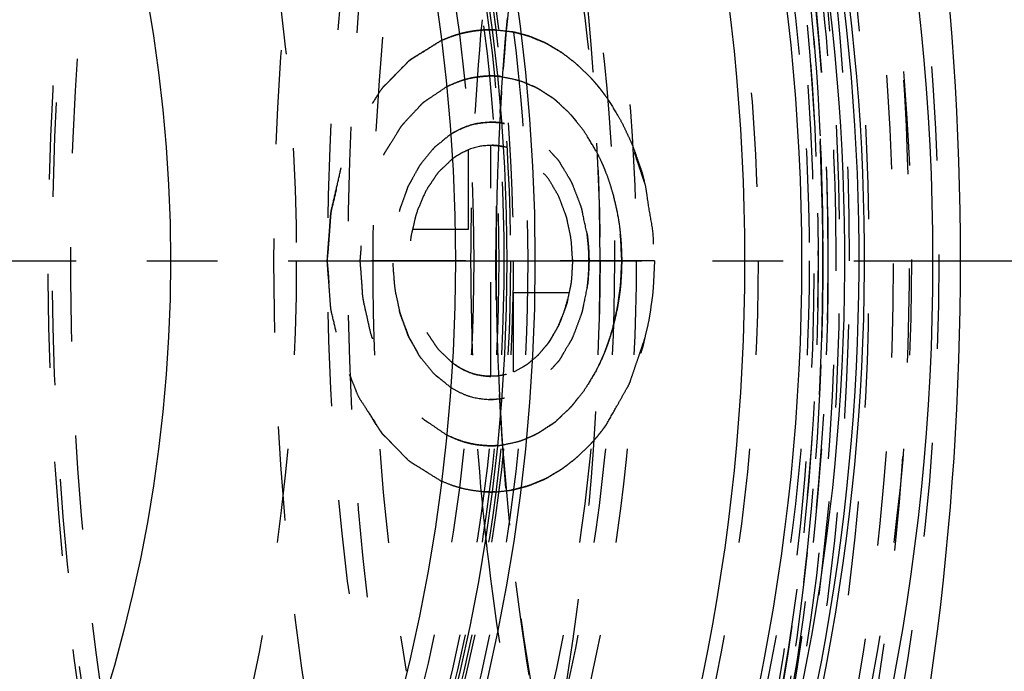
# Model space of a CAD drawing. Header units: millimetres. Extents: x 264 to 780, y 341 to 658.
# Tile 6 of 15: x 519 to 587, y 468 to 513. Entities that reach past the tile are written whole.
import ezdxf

# ---------------------------------------------------------------- set-up
doc = ezdxf.new("R2010")
doc.units = ezdxf.units.MM
doc.header["$LTSCALE"] = 65.185185
doc.linetypes.add('CENTER', pattern=[0.6, 0.375, -0.075, 0.075, -0.075])
doc.linetypes.add('HIDDEN', pattern=[0.2, 0.1, -0.1])
for name, color, linetype in [('ACHSEN_S', 7, 'CONTINUOUS'), ('FASEN', 7, 'CONTINUOUS'), ('KOERPER', 7, 'CONTINUOUS'), ('KONST.EL_MIT_GEO', 7, 'CONTINUOUS'), ('KURVEN', 7, 'CONTINUOUS')]:
    doc.layers.add(name, color=color, linetype=linetype)

msp = doc.modelspace()

# ---------------------------------------------------------------- linework, layer by layer
at = {"layer": 'ACHSEN_S', "color": 2, "linetype": 'CENTER'}
msp.add_line((263.648, 496.5), (779.874, 496.5), dxfattribs=at)
at = {"layer": 'FASEN', "color": 8, "linetype": 'HIDDEN'}
msp.add_circle((426.988, 496.5), 125, dxfattribs=at)
msp.add_open_spline([(543.661, 371.5), (537.857, 371.5), (525.98, 373.184), (509.126, 380.554), (493.733, 392.376), (475.382, 413.981), (459.465, 449.207), (453.098, 496.5), (459.465, 543.793), (475.382, 579.019), (493.733, 600.624), (509.126, 612.446), (525.98, 619.816), (537.857, 621.5), (543.661, 621.5)], degree=3, knots=[0, 0, 0, 0, 0.051728, 0.105332, 0.162247, 0.223214, 0.356474, 0.5, 0.643525, 0.776786, 0.837753, 0.894668, 0.948271, 1, 1, 1, 1], dxfattribs=at)
at = {"layer": 'KOERPER', "color": 8, "linetype": 'HIDDEN'}
msp.add_circle((426.988, 496.5), 132, dxfattribs=at)
at = {"layer": 'KOERPER', "color": 7, "linetype": 'Continuous'}
msp.add_circle((426.988, 496.5), 102.3, dxfattribs=at)
at = {"layer": 'KOERPER', "color": 8, "linetype": 'HIDDEN'}
for centre, radius, start, end in [((373.816, 496.524), 185.171, 359.99263, 9.27572), ((375.105, 496.372), 183.883, 350.69532, 0.03999)]:
    msp.add_arc(centre, radius, start, end, dxfattribs=at)
for points, knots in [([(465.65, 598.8), (470.399, 598.8), (480.12, 597.422), (493.914, 591.39), (506.511, 581.715), (521.529, 564.031), (534.555, 535.221), (537.987, 509.678), (537.987, 496.5)], [0, 0, 0, 0, 0.103456, 0.210669, 0.324498, 0.446432, 0.712952, 1, 1, 1, 1]), ([(545.782, 598.8), (550.531, 598.8), (560.252, 597.422), (574.046, 591.39), (586.643, 581.715), (601.661, 564.031), (614.687, 535.221), (618.119, 509.678), (618.119, 496.5)], [0, 0, 0, 0, 0.103456, 0.210669, 0.324498, 0.446432, 0.712952, 1, 1, 1, 1]), ([(537.987, 496.5), (537.987, 483.322), (534.555, 457.779), (521.529, 428.969), (506.511, 411.285), (493.914, 401.61), (480.12, 395.578), (470.399, 394.2), (465.65, 394.2)], [0, 0, 0, 0, 0.287048, 0.553568, 0.675502, 0.789331, 0.896544, 1, 1, 1, 1]), ([(618.119, 496.5), (618.119, 483.322), (614.687, 457.779), (601.661, 428.969), (586.643, 411.285), (574.046, 401.61), (560.252, 395.578), (550.531, 394.2), (545.782, 394.2)], [0, 0, 0, 0, 0.287048, 0.553568, 0.675502, 0.789331, 0.896544, 1, 1, 1, 1])]:
    msp.add_open_spline(points, degree=3, knots=knots, dxfattribs=at)
at = {"layer": 'KONST.EL_MIT_GEO', "color": 8, "linetype": 'HIDDEN'}
for p, q in [((552.089, 506.728), (552.099, 506.906)), ((574.223, 505.152), (574.213, 505.354)), ((574.413, 498.07), (574.41, 498.437)), ((574.345, 491.167), (574.349, 491.306)), ((552.087, 486.316), (552.08, 486.426)), ((552.1, 486.085), (552.087, 486.316))]:
    msp.add_line(p, q, dxfattribs=at)
at = {"layer": 'KONST.EL_MIT_GEO', "color": 7, "linetype": 'Continuous'}
for radius in [155, 145.939, 142, 127.5, 125.55, 122]:
    msp.add_circle((426.988, 496.5), radius, dxfattribs=at)
at = {"layer": 'KONST.EL_MIT_GEO', "color": 8, "linetype": 'HIDDEN'}
for radius in [153.536, 146.464, 142.929, 134.5, 133, 132, 127, 126, 125.8, 125.35, 125, 123.268]:
    msp.add_circle((426.988, 496.5), radius, dxfattribs=at)
at = {"layer": 'KONST.EL_MIT_GEO', "color": 7, "linetype": 'Continuous'}
for radius, start, end in [(150.276, 108.62449, 71.37551), (149.898, 108.63363, 71.36637), (148.914, 108.64381, 71.35619)]:
    msp.add_arc((426.988, 496.5), radius, start, end, dxfattribs=at)
at = {"layer": 'KONST.EL_MIT_GEO', "color": 8, "linetype": 'HIDDEN'}
for centre, radius, start, end in [((728.15, 496.743), 176.343, 169.41034, 176.25621), ((718.167, 496.622), 174.895, 170.69178, 180.04003), ((726.969, 496.511), 176.928, 174.58954, 180.00344), ((730.466, 496.561), 178.666, 176.24645, 176.68061), ((730.75, 496.545), 178.951, 176.73797, 177.31704), ((731.403, 496.515), 179.604, 177.31736, 178.54981), ((384.365, 496.504), 190.054, 0.5828, 2.60808), ((731.953, 496.501), 180.155, 178.54965, 180.00062), ((384.179, 496.498), 190.24, 358.43591, 0.47335), ((384.974, 496.503), 189.421, 0.00023, 0.52735), ((397.922, 496.502), 177.393, 359.9976, 0.37631), ((719.395, 496.477), 176.123, 179.99263, 189.27556), ((726.969, 496.489), 176.928, 179.99656, 185.41046), ((731.965, 496.5), 180.166, 180.00026, 181.47497), ((731.441, 496.486), 179.643, 181.47483, 182.67074), ((730.834, 496.458), 179.035, 182.67103, 183.21218), ((730.408, 496.435), 178.608, 183.32189, 183.76549), ((726.764, 496.083), 174.949, 183.72887, 190.61975), ((724.758, 496.299), 174.709, 185.41678, 185.90869), ((724.408, 496.263), 174.357, 185.90882, 186.1511), ((724.196, 496.241), 174.144, 186.15108, 186.49065), ((721.482, 495.905), 171.409, 186.48186, 192.03199)]:
    msp.add_arc(centre, radius, start, end, dxfattribs=at)
for points, knots in [([(588.915, 651.5), (581.719, 651.5), (566.99, 649.412), (546.091, 640.273), (527.004, 625.612), (504.253, 598.831), (488.715, 564.436), (480.699, 526.656), (478.615, 496.5), (480.699, 466.344), (488.715, 428.564), (504.253, 394.169), (527.004, 367.388), (546.091, 352.727), (566.99, 343.588), (581.719, 341.5), (588.915, 341.5)], [0, 0, 0, 0, 0.051692, 0.105258, 0.162132, 0.223055, 0.356218, 0.427422, 0.5, 0.572578, 0.643782, 0.776945, 0.837868, 0.894742, 0.948308, 1, 1, 1, 1]), ([(639.611, 642.439), (632.835, 642.439), (618.968, 640.473), (599.291, 631.868), (581.319, 618.066), (559.895, 592.842), (541.312, 551.714), (533.878, 496.5), (541.312, 441.286), (559.895, 400.158), (581.319, 374.934), (599.291, 361.132), (618.968, 352.527), (632.835, 350.561), (639.611, 350.561)], [0, 0, 0, 0, 0.05173, 0.105334, 0.162249, 0.223216, 0.356476, 0.5, 0.643524, 0.776784, 0.837751, 0.894666, 0.94827, 1, 1, 1, 1]), ([(627.099, 346.224), (620.848, 346.224), (608.108, 347.837), (589.814, 354.941), (572.778, 366.437), (551.858, 387.638), (531.934, 423.059), (520.061, 472.436), (520.528, 524.502), (531.445, 566.175), (546.291, 595.272), (559.728, 613.711), (575.283, 628.594), (587.106, 636.019), (593.163, 638.906)], [0, 0, 0, 0, 0.0507, 0.102894, 0.15779, 0.216119, 0.343159, 0.481472, 0.623759, 0.761431, 0.826368, 0.887804, 0.945578, 1, 1, 1, 1]), ([(593.232, 638.541), (587.191, 635.66), (575.399, 628.252), (559.886, 613.404), (546.485, 595.01), (531.68, 565.984), (520.794, 524.418), (520.331, 472.485), (532.176, 423.236), (552.05, 387.907), (572.918, 366.761), (589.907, 355.296), (608.164, 348.21), (627.099, 345.809), (646.034, 348.21), (664.291, 355.296), (681.281, 366.761), (702.149, 387.907), (722.022, 423.236), (733.867, 472.485), (733.405, 524.418), (722.518, 565.984), (707.714, 595.01), (694.313, 613.404), (678.8, 628.252), (667.008, 635.66), (660.966, 638.541)], [0, 0, 0, 0, 0.027212, 0.056101, 0.086819, 0.119289, 0.188126, 0.259268, 0.328424, 0.391942, 0.421106, 0.448554, 0.474651, 0.5, 0.525349, 0.551446, 0.578894, 0.608058, 0.671576, 0.740732, 0.811874, 0.880711, 0.913181, 0.943899, 0.972788, 1, 1, 1, 1]), ([(641.948, 638.5), (635.356, 638.5), (621.862, 636.587), (602.716, 628.215), (585.23, 614.785), (564.384, 590.241), (546.302, 550.224), (539.069, 496.5), (546.302, 442.776), (564.384, 402.759), (585.23, 378.215), (602.716, 364.785), (621.862, 356.413), (635.356, 354.5), (641.948, 354.5)], [0, 0, 0, 0, 0.051729, 0.105334, 0.162249, 0.223216, 0.356476, 0.5, 0.643524, 0.776784, 0.837751, 0.894666, 0.948271, 1, 1, 1, 1]), ([(627.683, 347.586), (621.489, 347.586), (608.866, 349.184), (590.739, 356.222), (573.86, 367.611), (553.131, 388.616), (533.387, 423.709), (521.619, 472.63), (522.074, 524.219), (532.885, 565.511), (547.589, 594.346), (560.899, 612.621), (576.308, 627.374), (588.02, 634.736), (594.021, 637.599)], [0, 0, 0, 0, 0.0507, 0.102894, 0.157788, 0.216115, 0.343148, 0.481455, 0.623739, 0.761414, 0.826354, 0.887794, 0.945575, 1, 1, 1, 1]), ([(641.948, 369), (636.029, 369), (623.913, 370.718), (606.722, 378.235), (591.021, 390.294), (572.304, 412.331), (556.069, 448.262), (549.575, 496.5), (556.069, 544.738), (572.304, 580.669), (591.021, 602.706), (606.722, 614.765), (623.913, 622.282), (636.029, 624), (641.948, 624)], [0, 0, 0, 0, 0.051729, 0.105334, 0.162249, 0.223216, 0.356476, 0.5, 0.643524, 0.776784, 0.837751, 0.894666, 0.948271, 1, 1, 1, 1]), ([(574.773, 496.5), (574.773, 512.86), (571.481, 537.257), (560.379, 566.945), (549.286, 586.297), (535.696, 602.29), (520.062, 614.301), (502.926, 621.789), (484.971, 624.34), (467.015, 621.789), (449.88, 614.301), (434.246, 602.29), (420.656, 586.297), (409.563, 566.945), (398.461, 537.257), (395.168, 512.86), (395.168, 496.5)], [0, 0, 0, 0, 0.143395, 0.211975, 0.276985, 0.337897, 0.394761, 0.448319, 0.5, 0.551681, 0.605239, 0.662103, 0.723015, 0.788025, 0.856606, 1, 1, 1, 1]), ([(541.539, 370.5), (535.689, 370.5), (523.716, 372.198), (506.728, 379.627), (491.211, 391.543), (472.714, 413.321), (456.67, 448.829), (450.252, 496.5), (456.67, 544.171), (472.714, 579.679), (491.211, 601.457), (506.728, 613.373), (523.716, 620.802), (535.689, 622.5), (541.539, 622.5)], [0, 0, 0, 0, 0.05173, 0.105334, 0.162249, 0.223216, 0.356476, 0.5, 0.643524, 0.776784, 0.837751, 0.894666, 0.94827, 1, 1, 1, 1]), ([(554.974, 370.5), (549.124, 370.5), (537.151, 372.198), (520.163, 379.627), (504.646, 391.543), (486.149, 413.321), (470.105, 448.829), (463.687, 496.5), (470.105, 544.171), (486.149, 579.679), (504.646, 601.457), (520.163, 613.373), (537.151, 620.802), (549.124, 622.5), (554.974, 622.5)], [0, 0, 0, 0, 0.05173, 0.105334, 0.162249, 0.223216, 0.356476, 0.5, 0.643524, 0.776784, 0.837751, 0.894666, 0.94827, 1, 1, 1, 1]), ([(484.971, 622.5), (490.821, 622.5), (502.794, 620.802), (519.782, 613.373), (535.299, 601.457), (553.796, 579.679), (569.84, 544.171), (576.257, 496.5), (569.84, 448.829), (553.796, 413.321), (535.299, 391.543), (519.782, 379.627), (502.794, 372.198), (490.821, 370.5), (484.971, 370.5)], [0, 0, 0, 0, 0.051729, 0.105334, 0.162249, 0.223216, 0.356476, 0.5, 0.643524, 0.776784, 0.837751, 0.894666, 0.948271, 1, 1, 1, 1]), ([(493.456, 622.3), (499.297, 622.3), (511.251, 620.605), (528.212, 613.188), (543.704, 601.29), (562.172, 579.547), (578.19, 544.095), (584.598, 496.5), (578.19, 448.905), (562.172, 413.453), (543.704, 391.71), (528.212, 379.812), (511.251, 372.395), (499.297, 370.7), (493.456, 370.7)], [0, 0, 0, 0, 0.05173, 0.105334, 0.162249, 0.223216, 0.356476, 0.5, 0.643524, 0.776784, 0.837751, 0.894666, 0.94827, 1, 1, 1, 1]), ([(541.539, 622.5), (547.389, 622.5), (559.362, 620.802), (576.351, 613.373), (591.867, 601.457), (610.364, 579.679), (626.408, 544.171), (632.826, 496.5), (626.408, 448.829), (610.364, 413.321), (591.867, 391.543), (576.351, 379.627), (559.362, 372.198), (547.389, 370.5), (541.539, 370.5)], [0, 0, 0, 0, 0.05173, 0.105334, 0.162249, 0.223216, 0.356476, 0.5, 0.643524, 0.776784, 0.837751, 0.894666, 0.94827, 1, 1, 1, 1]), ([(541.539, 622.3), (547.38, 622.3), (559.334, 620.605), (576.296, 613.188), (591.787, 601.29), (610.255, 579.547), (626.273, 544.095), (632.681, 496.5), (626.273, 448.905), (610.255, 413.453), (591.787, 391.71), (576.296, 379.812), (559.334, 372.395), (547.38, 370.7), (541.539, 370.7)], [0, 0, 0, 0, 0.05173, 0.105334, 0.162249, 0.223216, 0.356476, 0.5, 0.643524, 0.776784, 0.837751, 0.894666, 0.94827, 1, 1, 1, 1]), ([(554.974, 622.5), (560.824, 622.5), (572.797, 620.802), (589.786, 613.373), (605.302, 601.457), (623.799, 579.679), (639.843, 544.171), (646.261, 496.5), (639.843, 448.829), (623.799, 413.321), (605.302, 391.543), (589.786, 379.627), (572.797, 372.198), (560.824, 370.5), (554.974, 370.5)], [0, 0, 0, 0, 0.05173, 0.105334, 0.162249, 0.223216, 0.356476, 0.5, 0.643524, 0.776784, 0.837751, 0.894666, 0.94827, 1, 1, 1, 1]), ([(551.439, 622.05), (545.61, 622.05), (533.68, 620.358), (516.751, 612.956), (501.291, 601.082), (482.86, 579.382), (466.873, 544), (460.478, 496.5), (466.873, 449), (482.86, 413.618), (501.291, 391.918), (516.751, 380.044), (533.68, 372.642), (545.61, 370.95), (551.439, 370.95)], [0, 0, 0, 0, 0.05173, 0.105334, 0.162249, 0.223216, 0.356476, 0.5, 0.643524, 0.776784, 0.837751, 0.894666, 0.94827, 1, 1, 1, 1]), ([(490.628, 621.85), (496.447, 621.85), (508.358, 620.161), (525.26, 612.77), (540.696, 600.915), (559.098, 579.25), (575.059, 543.925), (581.444, 496.5), (575.059, 449.075), (559.098, 413.75), (540.696, 392.085), (525.26, 380.23), (508.358, 372.839), (496.447, 371.15), (490.628, 371.15)], [0, 0, 0, 0, 0.05173, 0.105334, 0.162249, 0.223216, 0.356476, 0.5, 0.643524, 0.776784, 0.837751, 0.894666, 0.94827, 1, 1, 1, 1]), ([(545.782, 370.95), (551.611, 370.95), (563.541, 372.642), (580.469, 380.044), (595.93, 391.918), (614.361, 413.618), (630.348, 449), (636.743, 496.5), (630.348, 544), (614.361, 579.382), (595.93, 601.082), (580.469, 612.956), (563.541, 620.358), (551.611, 622.05), (545.782, 622.05)], [0, 0, 0, 0, 0.05173, 0.105334, 0.162249, 0.223216, 0.356476, 0.5, 0.643524, 0.776784, 0.837751, 0.894666, 0.94827, 1, 1, 1, 1]), ([(551.439, 370.95), (557.268, 370.95), (569.198, 372.642), (586.126, 380.044), (601.587, 391.918), (620.018, 413.618), (636.005, 449), (642.399, 496.5), (636.005, 544), (620.018, 579.382), (601.587, 601.082), (586.126, 612.956), (569.198, 620.358), (557.268, 622.05), (551.439, 622.05)], [0, 0, 0, 0, 0.05173, 0.105334, 0.162249, 0.223216, 0.356476, 0.5, 0.643524, 0.776784, 0.837751, 0.894666, 0.94827, 1, 1, 1, 1]), ([(554.656, 622.05), (560.485, 622.05), (572.415, 620.359), (589.343, 612.956), (604.804, 601.082), (623.235, 579.382), (639.222, 544), (645.617, 496.5), (639.222, 449), (623.235, 413.618), (604.804, 391.918), (589.343, 380.044), (572.415, 372.641), (560.485, 370.95), (554.656, 370.95)], [0, 0, 0, 0, 0.05173, 0.105334, 0.162249, 0.223216, 0.356476, 0.5, 0.643524, 0.776784, 0.837751, 0.894666, 0.94827, 1, 1, 1, 1]), ([(485.678, 621.5), (491.444, 621.5), (503.254, 619.823), (520.022, 612.478), (535.359, 600.682), (553.679, 579.083), (569.582, 543.836), (575.947, 496.5), (569.582, 449.164), (553.679, 413.917), (535.359, 392.318), (520.022, 380.523), (503.254, 373.177), (491.444, 371.5), (485.678, 371.5)], [0, 0, 0, 0, 0.051463, 0.104865, 0.161677, 0.22264, 0.356113, 0.5, 0.643886, 0.77736, 0.838323, 0.895135, 0.948537, 1, 1, 1, 1]), ([(545.782, 619.768), (540.059, 619.768), (528.345, 618.107), (511.725, 610.839), (496.545, 599.181), (478.449, 577.875), (462.753, 543.137), (456.474, 496.5), (462.753, 449.863), (478.449, 415.125), (496.545, 393.819), (511.725, 382.161), (528.345, 374.893), (540.059, 373.232), (545.782, 373.232)], [0, 0, 0, 0, 0.05173, 0.105334, 0.162249, 0.223216, 0.356476, 0.5, 0.643524, 0.776784, 0.837751, 0.894666, 0.94827, 1, 1, 1, 1]), ([(545.782, 374.5), (540.118, 374.5), (528.525, 376.144), (512.075, 383.337), (497.052, 394.875), (479.142, 415.962), (463.607, 450.343), (457.393, 496.5), (463.607, 542.657), (479.142, 577.038), (497.052, 598.125), (512.075, 609.663), (528.525, 616.856), (540.118, 618.5), (545.782, 618.5)], [0, 0, 0, 0, 0.05173, 0.105334, 0.162249, 0.223216, 0.356476, 0.5, 0.643524, 0.776784, 0.837751, 0.894666, 0.94827, 1, 1, 1, 1]), ([(545.782, 618.5), (551.446, 618.5), (563.039, 616.856), (579.488, 609.663), (594.512, 598.125), (612.422, 577.038), (627.956, 542.657), (634.171, 496.5), (627.956, 450.343), (612.422, 415.962), (594.512, 394.875), (579.488, 383.337), (563.039, 376.144), (551.446, 374.5), (545.782, 374.5)], [0, 0, 0, 0, 0.05173, 0.105334, 0.162249, 0.223216, 0.356476, 0.5, 0.643524, 0.776784, 0.837751, 0.894666, 0.94827, 1, 1, 1, 1]), ([(551.439, 618.5), (557.103, 618.5), (568.696, 616.856), (585.145, 609.663), (600.169, 598.125), (618.079, 577.038), (633.613, 542.657), (639.828, 496.5), (633.613, 450.343), (618.079, 415.962), (600.169, 394.875), (585.145, 383.337), (568.696, 376.144), (557.103, 374.5), (551.439, 374.5)], [0, 0, 0, 0, 0.05173, 0.105334, 0.162249, 0.223216, 0.356476, 0.5, 0.643524, 0.776784, 0.837751, 0.894666, 0.94827, 1, 1, 1, 1]), ([(481.522, 363.5), (486.174, 363.5), (495.606, 364.5), (509.336, 368.935), (522.411, 376.185), (538.983, 389.677), (556.393, 412.864), (570.191, 446.758), (576.55, 484.708), (574.962, 523.621), (565.583, 560.301), (554.04, 582.286), (547.087, 591.849)], [0, 0, 0, 0, 0.049822, 0.1007, 0.153541, 0.208993, 0.328544, 0.459306, 0.5975, 0.737528, 0.873378, 1, 1, 1, 1]), ([(483.556, 363.5), (488.209, 363.5), (497.64, 364.5), (511.37, 368.935), (524.446, 376.185), (541.017, 389.677), (558.427, 412.864), (572.225, 446.758), (578.585, 484.708), (576.997, 523.621), (567.618, 560.301), (556.075, 582.286), (549.122, 591.849)], [0, 0, 0, 0, 0.049822, 0.1007, 0.153541, 0.208993, 0.328544, 0.459306, 0.5975, 0.737528, 0.873378, 1, 1, 1, 1]), ([(574.387, 498.246), (574.313, 506.366), (572.066, 537.211), (561.938, 567.867), (549.504, 587.009)], [0, 0, 0, 0, 0.262394, 1, 1, 1, 1]), ([(574.213, 505.354), (573.864, 512.839), (570.856, 541.295), (561.058, 569.326), (549.611, 587.092)], [0, 0, 0, 0, 0.261745, 1, 1, 1, 1]), ([(576.238, 496.5), (576.238, 512.985), (572.019, 545.041), (558.864, 574.797), (550.167, 587.535)], [0, 0, 0, 0, 0.516627, 1, 1, 1, 1]), ([(547.578, 585.729), (554.039, 576.764), (564.765, 556.198), (573.49, 521.931), (574.985, 485.595), (569.104, 450.138), (556.314, 418.417), (540.161, 396.641), (524.764, 383.88), (512.602, 376.962), (499.816, 372.645), (491.013, 371.577), (486.666, 371.508)], [0, 0, 0, 0, 0.126619, 0.262364, 0.402246, 0.540337, 0.671107, 0.790793, 0.846336, 0.899259, 0.950186, 1, 1, 1, 1]), ([(574.773, 496.5), (574.773, 503.756), (573.157, 531.676), (565.076, 559.44), (555.085, 577.588)], [0, 0, 0, 0, 0.259401, 1, 1, 1, 1]), ([(575.311, 497.667), (575.276, 503.126), (574.155, 524.414), (569.124, 545.562), (563.019, 560.195)], [0, 0, 0, 0, 0.25612, 1, 1, 1, 1]), ([(575.066, 450.765), (576.84, 458.193), (582.134, 488.403), (580.411, 519.856), (575.066, 542.235)], [0, 0, 0, 0, 0.24919, 1, 1, 1, 1]), ([(543.697, 531.818), (542.505, 526.046), (538.943, 502.664), (540.11, 478.557), (543.697, 461.182)], [0, 0, 0, 0, 0.24938, 1, 1, 1, 1]), ([(395.168, 496.5), (395.168, 480.14), (398.461, 455.743), (409.563, 426.055), (420.656, 406.703), (434.246, 390.71), (449.88, 378.699), (467.015, 371.211), (484.971, 368.66), (502.926, 371.211), (520.062, 378.699), (535.696, 390.71), (549.286, 406.703), (560.379, 426.055), (571.481, 455.743), (574.773, 480.14), (574.773, 496.5)], [0, 0, 0, 0, 0.143395, 0.211975, 0.276985, 0.337897, 0.394761, 0.448319, 0.5, 0.551681, 0.605239, 0.662103, 0.723015, 0.788025, 0.856606, 1, 1, 1, 1]), ([(528.506, 381.843), (536.058, 387.839), (549.873, 402.834), (564.818, 430.493), (574.141, 462.394), (576.238, 485.028), (576.238, 496.5)], [0, 0, 0, 0, 0.226033, 0.470828, 0.731094, 1, 1, 1, 1]), ([(554.888, 415.054), (558.152, 420.942), (569.958, 446.526), (574.773, 475.117), (574.773, 496.5)], [0, 0, 0, 0, 0.239436, 1, 1, 1, 1]), ([(562.793, 432.266), (564.861, 437.166), (572.251, 457.802), (575.315, 479.919), (575.315, 496.494)], [0, 0, 0, 0, 0.242926, 1, 1, 1, 1]), ([(464.85, 363.565), (471.365, 362.147), (484.985, 361.209), (505.209, 366.026), (524.094, 376.705), (540.812, 392.604), (554.739, 412.962), (569.12, 445.394), (573.828, 472.729), (574.345, 491.167)], [0, 0, 0, 0, 0.105082, 0.21142, 0.323153, 0.443014, 0.571957, 0.709317, 1, 1, 1, 1]), ([(481.522, 363.5), (487.545, 363.5), (499.908, 365.264), (517.496, 373.003), (533.65, 385.475), (553.056, 408.438), (569.197, 444.33), (573.89, 475.723), (574.321, 491.167)], [0, 0, 0, 0, 0.104548, 0.213469, 0.330002, 0.455672, 0.732105, 1, 1, 1, 1])]:
    msp.add_open_spline(points, degree=3, knots=knots, dxfattribs=at)
at = {"layer": 'KONST.EL_MIT_GEO', "color": 7, "linetype": 'Continuous'}
for points, knots in [([(488.356, 651.498), (495.545, 651.451), (510.249, 649.271), (531.085, 640.023), (550.101, 625.281), (572.746, 598.43), (588.185, 564.023), (596.118, 526.261), (598.148, 496.143), (596.021, 466.037), (587.966, 428.334), (572.416, 394.022), (549.679, 367.312), (530.611, 352.693), (509.741, 343.582), (495.035, 341.5), (487.849, 341.5)], [0, 0, 0, 0, 0.051702, 0.105312, 0.162246, 0.223229, 0.356474, 0.427687, 0.500254, 0.572805, 0.64397, 0.777047, 0.837932, 0.894777, 0.948323, 1, 1, 1, 1]), ([(489.453, 649.926), (496.516, 649.547), (510.893, 646.742), (531.08, 636.822), (549.401, 621.661), (571.075, 594.589), (585.674, 560.433), (592.948, 523.171), (594.572, 493.606), (592.166, 464.146), (583.922, 427.35), (568.431, 393.946), (546.008, 368.001), (527.267, 353.814), (506.797, 344.981), (492.391, 342.964), (485.349, 342.964)], [0, 0, 0, 0, 0.051797, 0.105737, 0.16311, 0.224527, 0.358342, 0.429612, 0.502094, 0.574443, 0.645328, 0.777781, 0.838394, 0.895028, 0.948428, 1, 1, 1, 1]), ([(480.349, 350.036), (486.895, 350.036), (500.272, 351.859), (519.337, 359.858), (536.877, 372.731), (558.025, 396.34), (577.044, 435.185), (586.117, 488.062), (581.306, 542.01), (565.639, 583.346), (546.68, 610.117), (530.386, 625.738), (512.199, 636.802), (498.981, 640.879), (492.412, 641.968)], [0, 0, 0, 0, 0.051353, 0.10444, 0.160613, 0.220618, 0.351656, 0.493438, 0.636783, 0.771931, 0.8344, 0.892891, 0.947762, 1, 1, 1, 1])]:
    msp.add_open_spline(points, degree=3, knots=knots, dxfattribs=at)
at = {"layer": 'KONST.EL_MIT_GEO', "color": 8, "linetype": 'HIDDEN'}
msp.add_open_spline([(574.321, 491.167), (574.371, 492.946), (574.395, 494.726), (574.395, 496.504)], degree=3, dxfattribs=at)
at = {"layer": 'KURVEN', "color": 8, "linetype": 'HIDDEN'}
for p, q in [((549.883, 498.7), (549.883, 504.192)), ((551.439, 488.5), (551.439, 504.5)), ((546, 498.7), (549.883, 498.7)), ((562.752, 496.5), (540.125, 496.5)), ((552.994, 494.3), (556.877, 494.3)), ((552.994, 488.808), (552.994, 494.3))]:
    msp.add_line(p, q, dxfattribs=at)
for points, knots in [([(550.951, 512.485), (550.715, 512.464), (550.239, 512.418), (549.564, 512.288), (549.118, 512.159), (548.624, 512.001), (548.244, 511.844), (547.991, 511.739)], [0, 0, 0, 0, 0.25, 0.5, 0.625, 0.75, 1, 1, 1, 1]), ([(547.991, 511.739), (548.219, 511.835), (548.676, 512.024), (549.341, 512.232), (549.791, 512.329), (550.293, 512.422), (550.688, 512.46), (550.952, 512.485)], [0, 0, 0, 0, 0.25, 0.5, 0.625, 0.75, 1, 1, 1, 1]), ([(551.27, 512.498), (551.251, 512.498), (551.223, 512.497), (551.178, 512.496), (551.08, 512.492), (551.071, 512.492), (550.992, 512.487), (550.951, 512.485)], [0, 0, 0, 0, 0.25, 0.375, 0.5, 0.75, 1, 1, 1, 1]), ([(550.952, 512.485), (550.971, 512.486), (550.999, 512.488), (551.044, 512.49), (551.141, 512.495), (551.151, 512.495), (551.229, 512.497), (551.27, 512.498)], [0, 0, 0, 0, 0.25, 0.375, 0.5, 0.75, 1, 1, 1, 1]), ([(558.371, 509.145), (558.127, 509.384), (557.765, 509.747), (557.273, 510.211), (556.877, 510.499), (556.493, 510.816), (556.089, 511.073), (555.675, 511.307), (555.277, 511.572), (554.826, 511.737), (554.39, 511.932), (553.95, 512.103), (553.514, 512.2), (553.08, 512.333), (552.481, 512.416), (552.026, 512.461), (551.724, 512.495)], [0, 0, 0, 0, 0.125, 0.1875, 0.25, 0.3125, 0.375, 0.4375, 0.5, 0.5625, 0.625, 0.6875, 0.75, 0.8125, 0.875, 1, 1, 1, 1]), ([(551.724, 512.495), (552.019, 512.462), (552.462, 512.42), (553.051, 512.339), (553.486, 512.208), (553.925, 512.111), (554.353, 511.947), (554.779, 511.759), (555.206, 511.608), (555.628, 511.333), (556.054, 511.094), (556.471, 510.833), (556.852, 510.518), (557.247, 510.233), (557.749, 509.761), (558.122, 509.389), (558.371, 509.145)], [0, 0, 0, 0, 0.125, 0.1875, 0.25, 0.3125, 0.375, 0.4375, 0.5, 0.5625, 0.625, 0.6875, 0.75, 0.8125, 0.875, 1, 1, 1, 1]), ([(547.991, 511.739), (547.721, 511.571), (547.179, 511.235), (546.504, 510.809), (546.027, 510.524), (545.762, 510.341), (545.528, 510.082), (545.226, 509.783), (544.746, 509.294), (544.333, 508.856), (543.961, 508.508), (543.754, 508.211), (543.411, 507.662), (543.013, 507.045), (542.662, 506.506), (542.468, 506.192), (542.305, 505.974), (542.207, 505.689), (542.054, 505.332), (541.795, 504.698), (541.499, 503.974), (541.232, 503.348), (541.094, 502.978), (540.969, 502.36), (540.742, 501.461), (540.548, 500.547), (540.39, 499.945), (540.347, 499.532), (540.301, 498.803), (540.23, 497.972), (540.179, 497.14), (540.098, 496.516), (540.178, 495.893), (540.228, 495.061), (540.297, 494.23), (540.342, 493.5), (540.385, 493.088), (540.539, 492.496), (540.727, 491.595), (540.948, 490.709), (541.069, 490.102), (541.205, 489.733), (541.471, 489.104), (541.758, 488.373), (542.064, 487.657), (542.256, 487.088), (542.587, 486.641), (542.98, 486), (543.389, 485.377), (543.735, 484.815), (543.944, 484.513), (544.314, 484.166), (544.843, 483.595), (545.392, 483.064), (545.742, 482.676), (546.009, 482.491), (546.491, 482.202), (547.171, 481.771), (547.718, 481.431), (547.991, 481.261)], [0, 0, 0, 0, 0.03125, 0.0625, 0.078125, 0.085938, 0.09375, 0.109375, 0.125, 0.15625, 0.164062, 0.171875, 0.1875, 0.21875, 0.234375, 0.242188, 0.25, 0.257812, 0.265625, 0.28125, 0.3125, 0.328125, 0.335938, 0.34375, 0.375, 0.40625, 0.414062, 0.421875, 0.4375, 0.46875, 0.484375, 0.5, 0.515625, 0.53125, 0.5625, 0.578125, 0.585938, 0.59375, 0.625, 0.65625, 0.664062, 0.671875, 0.6875, 0.71875, 0.734375, 0.75, 0.765625, 0.78125, 0.8125, 0.828125, 0.835938, 0.84375, 0.875, 0.90625, 0.914062, 0.921875, 0.9375, 0.96875, 1, 1, 1, 1]), ([(540.125, 496.5), (540.156, 496.916), (540.217, 497.748), (540.298, 498.786), (540.345, 499.516), (540.388, 499.928), (540.541, 500.52), (540.73, 501.42), (540.952, 502.306), (541.073, 502.913), (541.21, 503.282), (541.475, 503.911), (541.769, 504.636), (542.025, 505.273), (542.178, 505.63), (542.275, 505.916), (542.437, 506.135), (542.63, 506.45), (542.979, 506.991), (543.376, 507.61), (543.717, 508.162), (543.924, 508.46), (544.301, 508.817), (544.72, 509.263), (545.207, 509.763), (545.514, 510.067), (545.752, 510.332), (546.018, 510.517), (546.497, 510.804), (547.175, 511.233), (547.719, 511.57), (547.991, 511.739)], [0, 0, 0, 0, 0.0625, 0.125, 0.15625, 0.171875, 0.1875, 0.25, 0.3125, 0.328125, 0.34375, 0.375, 0.4375, 0.46875, 0.484375, 0.5, 0.515625, 0.53125, 0.5625, 0.625, 0.65625, 0.671875, 0.6875, 0.75, 0.78125, 0.8125, 0.828125, 0.84375, 0.875, 0.9375, 1, 1, 1, 1]), ([(551.676, 509.296), (551.644, 509.297), (551.62, 509.298), (551.494, 509.3), (551.462, 509.3), (551.439, 509.3)], [0, 0, 0, 0, 0.5, 0.75, 1, 1, 1, 1]), ([(552.128, 509.263), (552.448, 509.195), (552.929, 509.103), (553.566, 508.945), (554.026, 508.723), (554.497, 508.55), (554.943, 508.282), (555.38, 507.979), (555.829, 507.727), (556.236, 507.306), (556.657, 506.934), (557.062, 506.533), (557.413, 506.06), (557.789, 505.626), (558.225, 504.936), (558.539, 504.396), (558.752, 504.041)], [0, 0, 0, 0, 0.125, 0.1875, 0.25, 0.3125, 0.375, 0.4375, 0.5, 0.5625, 0.625, 0.6875, 0.75, 0.8125, 0.875, 1, 1, 1, 1]), ([(558.754, 504.038), (558.545, 504.388), (558.236, 504.918), (557.807, 505.601), (557.431, 506.038), (557.08, 506.513), (556.684, 506.909), (556.272, 507.275), (555.884, 507.684), (555.417, 507.951), (554.972, 508.263), (554.518, 508.539), (554.05, 508.715), (553.665, 508.892), (553.352, 509.011), (552.859, 509.097), (552.454, 509.194), (552.128, 509.263)], [0, 0, 0, 0, 0.125, 0.1875, 0.25, 0.3125, 0.375, 0.4375, 0.5, 0.5625, 0.625, 0.6875, 0.75, 0.8125, 0.84375, 0.875, 1, 1, 1, 1]), ([(559.479, 507.757), (559.395, 507.875), (559.22, 508.116), (559.024, 508.375), (558.802, 508.647), (558.619, 508.866), (558.471, 509.032), (558.371, 509.145)], [0, 0, 0, 0, 0.25, 0.5, 0.625, 0.75, 1, 1, 1, 1]), ([(558.371, 509.145), (558.463, 509.041), (558.601, 508.886), (558.786, 508.667), (558.912, 508.515), (559.078, 508.301), (559.253, 508.072), (559.388, 507.884), (559.48, 507.755)], [0, 0, 0, 0, 0.25, 0.375, 0.5, 0.625, 0.75, 1, 1, 1, 1]), ([(548.374, 508.544), (548.167, 508.404), (547.754, 508.126), (547.24, 507.772), (546.877, 507.535), (546.675, 507.383), (546.403, 507.068), (545.984, 506.63), (545.516, 506.136), (545.16, 505.721), (544.874, 505.214), (544.565, 504.737), (544.273, 504.24), (544.027, 503.898), (543.877, 503.444), (543.641, 502.879), (543.424, 502.298), (543.178, 501.733), (543.022, 501.125), (542.86, 500.349), (542.676, 499.584), (542.556, 498.96), (542.526, 498.298), (542.467, 497.646), (542.429, 496.992), (542.367, 496.499), (542.428, 496.019), (542.464, 495.374), (542.522, 494.733), (542.549, 494.086), (542.67, 493.455), (542.857, 492.674), (543.021, 491.883), (543.177, 491.268), (543.417, 490.717), (543.63, 490.144), (543.862, 489.586), (544.007, 489.144), (544.257, 488.79), (544.554, 488.285), (544.866, 487.799), (545.159, 487.281), (545.51, 486.867), (545.972, 486.389), (546.419, 485.885), (546.793, 485.514), (547.224, 485.249), (547.743, 484.882), (548.164, 484.599), (548.374, 484.456)], [0, 0, 0, 0, 0.03125, 0.0625, 0.078125, 0.085938, 0.09375, 0.125, 0.15625, 0.171875, 0.1875, 0.21875, 0.234375, 0.25, 0.265625, 0.28125, 0.3125, 0.328125, 0.34375, 0.375, 0.40625, 0.421875, 0.4375, 0.46875, 0.484375, 0.5, 0.515625, 0.53125, 0.5625, 0.578125, 0.59375, 0.625, 0.65625, 0.671875, 0.6875, 0.71875, 0.734375, 0.75, 0.765625, 0.78125, 0.8125, 0.828125, 0.84375, 0.875, 0.90625, 0.921875, 0.9375, 0.96875, 1, 1, 1, 1]), ([(559.474, 485.237), (559.7, 485.638), (560.036, 486.241), (560.49, 487.04), (560.763, 487.55), (561.005, 487.933), (561.158, 488.408), (561.362, 488.991), (561.6, 489.695), (561.801, 490.279), (561.957, 490.75), (562.132, 491.211), (562.251, 492.111), (562.459, 493.373), (562.706, 494.635), (562.675, 495.681), (562.685, 496.46), (562.678, 497.24), (562.712, 498.285), (562.47, 499.549), (562.267, 500.812), (562.151, 501.713), (561.978, 502.176), (561.823, 502.647), (561.624, 503.233), (561.388, 503.939), (561.187, 504.523), (561.036, 504.999), (560.788, 505.393), (560.511, 505.913), (560.05, 506.73), (559.708, 507.347), (559.479, 507.757)], [0, 0, 0, 0, 0.0625, 0.09375, 0.125, 0.140625, 0.15625, 0.1875, 0.21875, 0.25, 0.265625, 0.28125, 0.3125, 0.375, 0.4375, 0.46875, 0.5, 0.53125, 0.5625, 0.625, 0.6875, 0.71875, 0.734375, 0.75, 0.78125, 0.8125, 0.84375, 0.859375, 0.875, 0.90625, 0.9375, 1, 1, 1, 1]), ([(559.48, 507.755), (559.719, 507.366), (560.084, 506.787), (560.549, 505.993), (560.837, 505.332), (561.156, 504.701), (561.411, 504.017), (561.644, 503.314), (561.909, 502.641), (562.066, 501.866), (562.256, 501.119), (562.42, 500.363), (562.507, 499.601), (562.633, 498.847), (562.698, 497.808), (562.728, 497.022), (562.752, 496.5)], [0, 0, 0, 0, 0.125, 0.1875, 0.25, 0.3125, 0.375, 0.4375, 0.5, 0.5625, 0.625, 0.6875, 0.75, 0.8125, 0.875, 1, 1, 1, 1]), ([(548.633, 505.242), (548.853, 505.37), (549.284, 505.616), (550.247, 506.005), (550.94, 506.074), (551.439, 506.1)], [0, 0, 0, 0, 0.25, 0.5, 1, 1, 1, 1]), ([(552.14, 506.049), (552.164, 506.045), (552.255, 506.031), (552.295, 506.023), (552.356, 506.012), (552.384, 506.006)], [0, 0, 0, 0, 0.5, 0.75, 1, 1, 1, 1]), ([(552.384, 506.006), (552.361, 506.011), (552.27, 506.028), (552.23, 506.035), (552.168, 506.044), (552.14, 506.049)], [0, 0, 0, 0, 0.5, 0.75, 1, 1, 1, 1]), ([(558.107, 498.299), (558.006, 498.771), (557.871, 499.356), (557.739, 500.076), (557.586, 500.517), (557.37, 501.054), (557.169, 501.603), (556.991, 502.025), (556.753, 502.39), (556.535, 502.773), (556.303, 503.143), (556.149, 503.444), (555.924, 503.655), (555.649, 503.97), (555.364, 504.268), (555.09, 504.594), (554.783, 504.827), (554.387, 505.085), (553.998, 505.366), (553.678, 505.563), (553.328, 505.666), (552.901, 505.827), (552.556, 505.946), (552.384, 506.006)], [0, 0, 0, 0, 0.125, 0.15625, 0.1875, 0.25, 0.3125, 0.34375, 0.375, 0.4375, 0.46875, 0.5, 0.53125, 0.5625, 0.625, 0.65625, 0.6875, 0.75, 0.8125, 0.84375, 0.875, 0.9375, 1, 1, 1, 1]), ([(548.633, 505.242), (548.351, 505.012), (548.004, 504.715), (547.571, 504.39), (547.318, 504.104), (547.016, 503.718), (546.703, 503.35), (546.466, 503.035), (546.27, 502.652), (546.061, 502.29), (545.863, 501.917), (545.694, 501.651), (545.599, 501.332), (545.446, 500.926), (545.306, 500.511), (545.148, 500.109), (545.046, 499.666), (544.941, 499.098), (544.82, 498.537), (544.743, 498.084), (544.721, 497.387), (544.678, 496.811), (544.651, 496.349)], [0, 0, 0, 0, 0.125, 0.15625, 0.1875, 0.25, 0.3125, 0.34375, 0.375, 0.4375, 0.46875, 0.5, 0.53125, 0.5625, 0.625, 0.65625, 0.6875, 0.75, 0.8125, 0.84375, 0.875, 1, 1, 1, 1]), ([(552.057, 504.452), (552.077, 504.449), (552.152, 504.436), (552.186, 504.43), (552.235, 504.42), (552.257, 504.416)], [0, 0, 0, 0, 0.5, 0.75, 1, 1, 1, 1]), ([(552.257, 504.416), (552.238, 504.42), (552.162, 504.434), (552.128, 504.44), (552.079, 504.449), (552.057, 504.452)], [0, 0, 0, 0, 0.5, 0.75, 1, 1, 1, 1]), ([(557.096, 496.5), (557.08, 496.727), (557.044, 497.179), (557.018, 497.864), (556.893, 498.523), (556.765, 499.063), (556.689, 499.506), (556.529, 499.913), (556.336, 500.422), (556.114, 501.047), (555.78, 501.543), (555.501, 502.103), (555.111, 502.533), (554.795, 502.899), (554.544, 503.2), (554.251, 503.392), (553.971, 503.616), (553.721, 503.799), (553.58, 503.91), (553.338, 503.995), (552.988, 504.157), (552.672, 504.287), (552.514, 504.354)], [0, 0, 0, 0, 0.0625, 0.125, 0.1875, 0.25, 0.28125, 0.3125, 0.375, 0.4375, 0.5, 0.5625, 0.625, 0.6875, 0.71875, 0.75, 0.8125, 0.84375, 0.859375, 0.875, 0.9375, 1, 1, 1, 1]), ([(558.752, 504.041), (558.86, 503.821), (559.022, 503.493), (559.222, 503.031), (559.436, 502.51), (559.632, 501.952), (559.795, 501.41), (559.875, 501.135)], [0, 0, 0, 0, 0.25, 0.375, 0.5, 0.75, 1, 1, 1, 1]), ([(548.766, 503.551), (548.559, 503.351), (548.255, 503.04), (547.825, 502.672), (547.563, 502.28), (547.303, 501.884), (546.937, 501.379), (546.625, 500.592), (546.28, 499.833), (546.136, 499.138), (546.011, 498.629), (545.889, 498.117), (545.867, 497.573), (545.828, 497.039), (545.759, 496.499), (545.827, 495.973), (545.865, 495.445), (545.885, 494.913), (546.005, 494.4), (546.129, 493.89), (546.271, 493.195), (546.614, 492.434), (546.924, 491.646), (547.289, 491.138), (547.547, 490.741), (547.809, 490.347), (548.247, 489.969), (548.556, 489.653), (548.766, 489.449)], [0, 0, 0, 0, 0.0625, 0.09375, 0.125, 0.15625, 0.1875, 0.25, 0.3125, 0.34375, 0.375, 0.40625, 0.4375, 0.46875, 0.5, 0.53125, 0.5625, 0.59375, 0.625, 0.65625, 0.6875, 0.75, 0.8125, 0.84375, 0.875, 0.90625, 0.9375, 1, 1, 1, 1]), ([(559.872, 491.852), (559.956, 492.224), (560.087, 492.781), (560.244, 493.529), (560.309, 494.11), (560.399, 494.679), (560.438, 495.276), (560.458, 495.877), (560.505, 496.484), (560.46, 497.063), (560.444, 497.65), (560.407, 498.236), (560.316, 498.829), (560.252, 499.427), (560.094, 500.19), (559.961, 500.754), (559.876, 501.132)], [0, 0, 0, 0, 0.125, 0.1875, 0.25, 0.3125, 0.375, 0.4375, 0.5, 0.5625, 0.625, 0.6875, 0.75, 0.8125, 0.875, 1, 1, 1, 1]), ([(559.875, 501.135), (559.965, 500.777), (560.142, 500.057), (560.32, 499.037), (560.398, 498.306), (560.465, 497.514), (560.481, 496.905), (560.49, 496.5)], [0, 0, 0, 0, 0.25, 0.5, 0.625, 0.75, 1, 1, 1, 1]), ([(547.991, 481.261), (547.721, 481.429), (547.179, 481.764), (546.504, 482.191), (546.027, 482.476), (545.762, 482.659), (545.529, 482.918), (545.226, 483.217), (544.746, 483.706), (544.333, 484.144), (543.961, 484.492), (543.754, 484.789), (543.411, 485.338), (543.013, 485.954), (542.662, 486.494), (542.468, 486.808), (542.305, 487.026), (542.207, 487.311), (542.054, 487.667), (541.795, 488.302), (541.499, 489.025), (541.232, 489.652), (541.094, 490.022), (540.969, 490.639), (540.742, 491.538), (540.548, 492.453), (540.39, 493.054), (540.347, 493.47), (540.3, 494.203), (540.217, 495.246), (540.156, 496.082), (540.125, 496.5)], [0, 0, 0, 0, 0.0625, 0.125, 0.15625, 0.171875, 0.1875, 0.21875, 0.25, 0.3125, 0.328125, 0.34375, 0.375, 0.4375, 0.46875, 0.484375, 0.5, 0.515625, 0.53125, 0.5625, 0.625, 0.65625, 0.671875, 0.6875, 0.75, 0.8125, 0.828125, 0.84375, 0.875, 0.9375, 1, 1, 1, 1]), ([(548.633, 487.758), (548.356, 487.983), (548.014, 488.275), (547.59, 488.591), (547.337, 488.876), (547.033, 489.26), (546.72, 489.628), (546.483, 489.939), (546.294, 490.304), (546.09, 490.651), (545.897, 491.011), (545.734, 491.261), (545.635, 491.582), (545.48, 491.985), (545.336, 492.398), (545.175, 492.799), (545.07, 493.234), (544.965, 493.79), (544.805, 494.445), (544.72, 495.354), (544.682, 496.043), (544.651, 496.5)], [0, 0, 0, 0, 0.125, 0.15625, 0.1875, 0.25, 0.3125, 0.34375, 0.375, 0.4375, 0.46875, 0.5, 0.53125, 0.5625, 0.625, 0.65625, 0.6875, 0.75, 0.8125, 0.875, 1, 1, 1, 1]), ([(544.651, 496.349), (544.685, 495.908), (544.728, 495.246), (544.817, 494.367), (544.98, 493.724), (545.097, 493.065), (545.304, 492.456), (545.491, 491.956), (545.644, 491.56), (545.741, 491.247), (545.904, 490.995), (546.098, 490.637), (546.302, 490.29), (546.492, 489.924), (546.726, 489.618), (547.034, 489.257), (547.332, 488.881), (547.581, 488.6), (548.011, 488.279), (548.354, 487.985), (548.634, 487.758)], [0, 0, 0, 0, 0.125, 0.1875, 0.25, 0.3125, 0.375, 0.4375, 0.46875, 0.5, 0.53125, 0.5625, 0.625, 0.65625, 0.6875, 0.75, 0.8125, 0.84375, 0.875, 1, 1, 1, 1]), ([(557.095, 496.626), (557.081, 496.395), (557.051, 495.934), (557.028, 495.353), (556.978, 494.897), (556.877, 494.454), (556.783, 494.012), (556.707, 493.558), (556.55, 493.15), (556.361, 492.637), (556.142, 492.013), (555.863, 491.581), (555.658, 491.222), (555.46, 490.849), (555.132, 490.496), (554.818, 490.126), (554.569, 489.823), (554.27, 489.625), (553.986, 489.396), (553.732, 489.208), (553.589, 489.095), (553.345, 489.009), (552.992, 488.845), (552.673, 488.713), (552.514, 488.646)], [0, 0, 0, 0, 0.0625, 0.125, 0.15625, 0.1875, 0.25, 0.28125, 0.3125, 0.375, 0.4375, 0.5, 0.53125, 0.5625, 0.625, 0.6875, 0.71875, 0.75, 0.8125, 0.84375, 0.859375, 0.875, 0.9375, 1, 1, 1, 1]), ([(562.752, 496.5), (562.729, 495.985), (562.7, 495.211), (562.636, 494.183), (562.512, 493.428), (562.424, 492.662), (562.266, 491.922), (562.081, 491.191), (561.935, 490.449), (561.661, 489.742), (561.425, 489.022), (561.165, 488.321), (560.848, 487.693), (560.563, 487.032), (560.091, 486.226), (559.719, 485.635), (559.475, 485.238)], [0, 0, 0, 0, 0.125, 0.1875, 0.25, 0.3125, 0.375, 0.4375, 0.5, 0.5625, 0.625, 0.6875, 0.75, 0.8125, 0.875, 1, 1, 1, 1]), ([(560.49, 496.5), (560.482, 496.12), (560.461, 495.352), (560.313, 493.725), (560.066, 492.63), (559.871, 491.848)], [0, 0, 0, 0, 0.25, 0.5, 1, 1, 1, 1]), ([(558.126, 494.849), (558.029, 494.367), (557.897, 493.77), (557.77, 493.035), (557.618, 492.584), (557.402, 492.035), (557.202, 491.474), (557.024, 491.042), (556.784, 490.669), (556.563, 490.276), (556.33, 489.899), (556.174, 489.59), (555.95, 489.378), (555.676, 489.061), (555.392, 488.761), (555.121, 488.434), (554.81, 488.195), (554.407, 487.931), (554.013, 487.643), (553.688, 487.442), (553.336, 487.338), (552.905, 487.175), (552.558, 487.055), (552.384, 486.994)], [0, 0, 0, 0, 0.125, 0.15625, 0.1875, 0.25, 0.3125, 0.34375, 0.375, 0.4375, 0.46875, 0.5, 0.53125, 0.5625, 0.625, 0.65625, 0.6875, 0.75, 0.8125, 0.84375, 0.875, 0.9375, 1, 1, 1, 1]), ([(552.994, 488.808), (553.216, 488.927), (553.55, 489.098), (553.986, 489.354), (554.286, 489.628), (554.599, 489.862), (554.884, 490.175), (555.155, 490.515), (555.45, 490.824), (555.661, 491.227), (555.898, 491.603), (556.116, 491.997), (556.284, 492.442), (556.479, 492.86), (556.665, 493.491), (556.791, 493.978), (556.877, 494.3)], [0, 0, 0, 0, 0.125, 0.1875, 0.25, 0.3125, 0.375, 0.4375, 0.5, 0.5625, 0.625, 0.6875, 0.75, 0.8125, 0.875, 1, 1, 1, 1]), ([(559.871, 491.848), (559.798, 491.601), (559.648, 491.099), (559.45, 490.526), (559.237, 490.005), (559.04, 489.546), (558.869, 489.196), (558.752, 488.959)], [0, 0, 0, 0, 0.25, 0.5, 0.625, 0.75, 1, 1, 1, 1]), ([(558.754, 488.962), (558.862, 489.182), (559.08, 489.631), (559.314, 490.176), (559.51, 490.711), (559.677, 491.193), (559.793, 491.585), (559.872, 491.852)], [0, 0, 0, 0, 0.25, 0.5, 0.625, 0.75, 1, 1, 1, 1]), ([(552.128, 483.737), (552.448, 483.805), (552.929, 483.897), (553.566, 484.055), (554.026, 484.277), (554.497, 484.45), (554.943, 484.718), (555.38, 485.021), (555.829, 485.273), (556.236, 485.694), (556.657, 486.066), (557.062, 486.466), (557.412, 486.94), (557.789, 487.373), (558.225, 488.065), (558.541, 488.606), (558.754, 488.962)], [0, 0, 0, 0, 0.125, 0.1875, 0.25, 0.3125, 0.375, 0.4375, 0.5, 0.5625, 0.625, 0.6875, 0.75, 0.8125, 0.875, 1, 1, 1, 1]), ([(558.752, 488.959), (558.543, 488.609), (558.235, 488.079), (557.805, 487.396), (557.429, 486.96), (557.077, 486.484), (556.681, 486.089), (556.27, 485.723), (555.882, 485.314), (555.415, 485.047), (554.97, 484.735), (554.515, 484.46), (554.047, 484.284), (553.662, 484.107), (553.35, 483.988), (552.857, 483.902), (552.453, 483.806), (552.128, 483.737)], [0, 0, 0, 0, 0.125, 0.1875, 0.25, 0.3125, 0.375, 0.4375, 0.5, 0.5625, 0.625, 0.6875, 0.75, 0.8125, 0.84375, 0.875, 1, 1, 1, 1]), ([(548.634, 487.758), (548.853, 487.63), (549.284, 487.384), (550.248, 486.995), (550.941, 486.926), (551.439, 486.9)], [0, 0, 0, 0, 0.25, 0.5, 1, 1, 1, 1]), ([(551.439, 483.7), (551.47, 483.7), (551.494, 483.7), (551.62, 483.702), (551.652, 483.704), (551.676, 483.704)], [0, 0, 0, 0, 0.5, 0.75, 1, 1, 1, 1]), ([(558.371, 483.855), (558.127, 483.616), (557.765, 483.253), (557.273, 482.788), (556.877, 482.501), (556.493, 482.184), (556.089, 481.927), (555.675, 481.693), (555.277, 481.428), (554.826, 481.263), (554.39, 481.068), (553.95, 480.897), (553.514, 480.8), (553.08, 480.667), (552.481, 480.584), (552.026, 480.539), (551.724, 480.505)], [0, 0, 0, 0, 0.125, 0.1875, 0.25, 0.3125, 0.375, 0.4375, 0.5, 0.5625, 0.625, 0.6875, 0.75, 0.8125, 0.875, 1, 1, 1, 1]), ([(551.724, 480.505), (552.019, 480.538), (552.462, 480.58), (553.051, 480.661), (553.486, 480.792), (553.926, 480.889), (554.354, 481.053), (554.779, 481.241), (555.206, 481.392), (555.628, 481.668), (556.054, 481.907), (556.471, 482.167), (556.853, 482.483), (557.248, 482.767), (557.749, 483.239), (558.122, 483.611), (558.371, 483.855)], [0, 0, 0, 0, 0.125, 0.1875, 0.25, 0.3125, 0.375, 0.4375, 0.5, 0.5625, 0.625, 0.6875, 0.75, 0.8125, 0.875, 1, 1, 1, 1]), ([(550.952, 480.515), (550.715, 480.536), (550.24, 480.582), (549.565, 480.712), (549.118, 480.841), (548.625, 480.999), (548.244, 481.155), (547.991, 481.261)], [0, 0, 0, 0, 0.25, 0.5, 0.625, 0.75, 1, 1, 1, 1]), ([(550.951, 480.515), (550.971, 480.514), (550.999, 480.512), (551.043, 480.51), (551.141, 480.505), (551.151, 480.505), (551.229, 480.503), (551.27, 480.502)], [0, 0, 0, 0, 0.25, 0.375, 0.5, 0.75, 1, 1, 1, 1]), ([(551.27, 480.502), (551.251, 480.502), (551.223, 480.503), (551.178, 480.504), (551.08, 480.508), (551.071, 480.508), (550.993, 480.513), (550.952, 480.515)], [0, 0, 0, 0, 0.25, 0.375, 0.5, 0.75, 1, 1, 1, 1])]:
    msp.add_open_spline(points, degree=3, knots=knots, dxfattribs=at)
for points in [[(551.439, 512.5), (551.386, 512.5), (551.337, 512.499), (551.27, 512.498)], [(551.27, 512.498), (551.336, 512.499), (551.391, 512.5), (551.484, 512.5)], [(551.724, 512.495), (551.685, 512.496), (551.625, 512.498), (551.487, 512.5), (551.439, 512.5)], [(551.484, 512.5), (551.563, 512.499), (551.639, 512.498), (551.724, 512.495)], [(548.374, 508.544), (548.598, 508.649), (549.054, 508.858), (549.818, 509.11), (550.509, 509.241), (551.035, 509.282), (551.293, 509.298)], [(551.293, 509.298), (551.056, 509.284), (550.578, 509.252), (549.8, 509.106), (549.121, 508.882), (548.619, 508.657), (548.374, 508.544)], [(551.293, 509.298), (551.419, 509.301), (551.541, 509.3), (551.676, 509.296)], [(551.439, 509.3), (551.397, 509.3), (551.361, 509.3), (551.293, 509.298)], [(551.676, 509.296), (551.739, 509.293), (551.799, 509.29), (551.868, 509.286)], [(551.868, 509.286), (551.805, 509.29), (551.744, 509.293), (551.676, 509.296)], [(551.868, 509.286), (551.884, 509.284), (551.902, 509.283), (552.009, 509.275), (552.029, 509.273), (552.093, 509.266), (552.128, 509.263)], [(552.128, 509.263), (552.112, 509.265), (552.094, 509.267), (551.988, 509.277), (551.967, 509.278), (551.903, 509.283), (551.868, 509.286)], [(551.613, 506.097), (551.116, 506.089), (550.09, 506.019), (549.125, 505.525), (548.633, 505.242)], [(551.439, 506.1), (551.462, 506.1), (551.498, 506.1), (551.581, 506.098), (551.613, 506.097)], [(551.613, 506.097), (551.661, 506.095), (551.743, 506.092), (551.874, 506.08), (551.929, 506.075)], [(551.929, 506.075), (551.882, 506.08), (551.799, 506.088), (551.669, 506.094), (551.613, 506.097)], [(551.929, 506.075), (551.976, 506.07), (552.049, 506.062), (552.14, 506.049)], [(552.14, 506.049), (552.093, 506.055), (552.021, 506.065), (551.929, 506.075)], [(551.528, 504.499), (551.054, 504.481), (550.109, 504.393), (549.201, 503.848), (548.766, 503.551)], [(548.767, 503.551), (548.942, 503.679), (549.297, 503.926), (549.673, 504.1), (549.883, 504.192)], [(551.439, 504.5), (551.518, 504.5), (551.606, 504.497), (551.706, 504.491)], [(551.706, 504.491), (551.667, 504.494), (551.608, 504.497), (551.528, 504.499)], [(551.706, 504.491), (551.745, 504.488), (551.864, 504.479), (551.982, 504.463), (552.057, 504.452)], [(552.057, 504.452), (552.017, 504.458), (551.899, 504.475), (551.781, 504.485), (551.706, 504.491)], [(552.514, 504.354), (552.476, 504.364), (552.408, 504.383), (552.3, 504.407), (552.257, 504.416)], [(558.086, 498.447), (558.159, 497.853), (558.28, 496.652), (558.186, 495.447), (558.126, 494.849)], [(558.227, 496.5), (558.22, 497.103), (558.18, 497.705), (558.107, 498.299)], [(558.091, 494.588), (558.13, 494.884), (558.206, 495.513), (558.222, 496.15), (558.227, 496.5)], [(548.766, 489.449), (549.175, 489.169), (550.033, 488.64), (550.966, 488.528), (551.439, 488.5)], [(551.706, 488.509), (551.459, 488.508), (550.963, 488.512), (550.183, 488.671), (549.482, 488.977), (549.002, 489.289), (548.767, 489.449)], [(552.057, 488.548), (552.018, 488.542), (551.9, 488.525), (551.781, 488.515), (551.706, 488.509)], [(552.245, 488.582), (552.205, 488.574), (552.158, 488.564), (552.057, 488.548)], [(552.514, 488.646), (552.437, 488.625), (552.356, 488.605), (552.245, 488.582)], [(551.613, 486.903), (551.589, 486.902), (551.495, 486.899), (551.4, 486.9), (551.332, 486.901)], [(551.439, 486.9), (551.462, 486.9), (551.498, 486.9), (551.581, 486.902), (551.613, 486.903)], [(551.929, 486.925), (551.882, 486.92), (551.799, 486.912), (551.669, 486.906), (551.613, 486.903)], [(552.155, 486.954), (552.131, 486.95), (552.06, 486.94), (551.99, 486.932), (551.929, 486.925)], [(552.384, 486.994), (552.337, 486.984), (552.238, 486.966), (552.155, 486.954)], [(559.475, 485.238), (559.307, 485.003), (558.981, 484.554), (558.568, 484.077), (558.371, 483.855)], [(558.371, 483.855), (558.556, 484.063), (558.911, 484.466), (559.296, 484.988), (559.474, 485.237)], [(551.293, 483.702), (551.056, 483.716), (550.578, 483.748), (549.8, 483.894), (549.121, 484.118), (548.619, 484.343), (548.374, 484.456)], [(548.374, 484.456), (548.598, 484.351), (549.054, 484.142), (549.818, 483.89), (550.509, 483.759), (551.035, 483.718), (551.293, 483.702)], [(551.676, 483.704), (551.549, 483.7), (551.427, 483.699), (551.293, 483.702)], [(551.293, 483.702), (551.335, 483.701), (551.37, 483.7), (551.439, 483.7)], [(551.842, 483.713), (551.789, 483.71), (551.742, 483.707), (551.676, 483.704)], [(551.676, 483.704), (551.728, 483.706), (551.776, 483.709), (551.841, 483.713)], [(551.841, 483.713), (551.873, 483.715), (551.968, 483.721), (552.062, 483.73), (552.128, 483.737)], [(551.486, 480.5), (551.42, 480.5), (551.367, 480.5), (551.27, 480.502)], [(551.27, 480.502), (551.323, 480.501), (551.372, 480.5), (551.439, 480.5)], [(551.439, 480.5), (551.478, 480.5), (551.537, 480.5), (551.676, 480.504), (551.724, 480.505)], [(551.724, 480.505), (551.645, 480.502), (551.566, 480.501), (551.486, 480.5)]]:
    msp.add_open_spline(points, degree=3, dxfattribs=at)

doc.saveas('drawing.dxf')
